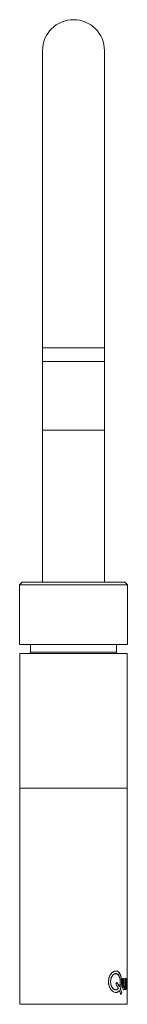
# Paper-space layout '_Left' of a CAD drawing. Header units: millimetres. Extents: x -20 to 20, y 0 to 365.
import ezdxf

# ---------------------------------------------------------------- set-up
doc = ezdxf.new("R2010")
doc.units = ezdxf.units.MM

psp = doc.layouts.new('_Left')

# ---------------------------------------------------------------- linework, layer by layer
at = {"color": 7, "linetype": 'Continuous', "lineweight": 15}
for p, q in [((-11.5, 353.05), (-11.5, 156.25)), ((11.5, 156.25), (11.5, 353.05)), ((11.5, 243.05), (-11.5, 243.05)), ((11.5, 238.05), (-11.5, 238.05)), ((-11.5, 212.55), (11.5, 212.55)), ((-19, 156.25), (-20, 155.25)), ((-20, 155.25), (-20, 133.25)), ((20, 155.25), (-20, 155.25)), ((19, 156.25), (-19, 156.25)), ((20, 155.25), (19, 156.25)), ((20, 133.25), (20, 155.25)), ((20, 133.25), (-20, 133.25)), ((-16, 133.25), (-16, 130.4)), ((16, 130.4), (16, 133.25)), ((-19.95, 129.9), (-19.95, 0)), ((19.95, 129.9), (-19.95, 129.9)), ((-16, 130.4), (16, 130.4)), ((19.95, 0), (19.95, 129.9)), ((19.95, 0), (-19.95, 0))]:
    psp.add_line(p, q, dxfattribs=at)
at = {"color": 144, "linetype": 'Continuous', "lineweight": 0}
for p, q in [((19.95, 80), (-19.95, 80)), ((16.16, 8.13), (16.99, 6.5)), ((18.19, 9.55), (18.19, 6.99)), ((18.55, 7.39), (18.55, 9.55)), ((18.55, 8.68), (18.59, 8.52)), ((18.55, 8.52), (18.59, 8.35)), ((18.59, 7.39), (18.59, 9.55)), ((19.12, 9.55), (19.12, 7.57)), ((19.34, 5.5), (19.34, 9.55)), ((19.39, 5.5), (19.39, 9.55)), ((18.56, 6.86), (18.5, 6.62)), ((18.84, 5.5), (18.72, 5.5)), ((19.05, 7.07), (19.05, 6.63)), ((19.05, 5.96), (19.05, 5.8)), ((19.08, 6.05), (19.08, 5.9)), ((19.13, 6.05), (19.13, 5.5))]:
    psp.add_line(p, q, dxfattribs=at)
at = {"color": 7, "linetype": 'Continuous', "lineweight": 15}
for centre, radius, start, end in [((0, 353.05), 11.5, 0, 180), ((-16.5, 130.4), 0.5, 270, 0), ((16.5, 130.4), 0.5, 180, 270)]:
    psp.add_arc(centre, radius, start, end, dxfattribs=at)
at = {"color": 144, "linetype": 'Continuous', "lineweight": 0}
for points, knots in [([(17.33, 5.72), (17.36, 5.78), (17.41, 5.9), (17.5, 6.15), (17.64, 6.63), (17.77, 7.38), (17.82, 8.34), (17.77, 9.3), (17.62, 10.21), (17.36, 11.01), (17, 11.65), (16.54, 12.1), (16, 12.34), (15.41, 12.34), (14.8, 12.11), (14.21, 11.66), (13.7, 11.02), (13.36, 10.36), (13.16, 9.78), (13.05, 9.32), (13.01, 8.93), (12.99, 8.62), (12.98, 8.46), (12.98, 8.36)], [0, 0, 0, 0, 0.015656, 0.031289, 0.062568, 0.125066, 0.187592, 0.250215, 0.312732, 0.375224, 0.437678, 0.500095, 0.56249, 0.624884, 0.687276, 0.749709, 0.812184, 0.874671, 0.906029, 0.937379, 0.968628, 0.981684, 1, 1, 1, 1]), ([(13.01, 8.36), (13.01, 8.46), (13.02, 8.62), (13.04, 8.93), (13.09, 9.32), (13.2, 9.78), (13.39, 10.36), (13.73, 11.02), (14.25, 11.66), (14.84, 12.11), (15.45, 12.34), (16.04, 12.34), (16.58, 12.1), (17.04, 11.65), (17.41, 11.01), (17.66, 10.21), (17.82, 9.31), (17.87, 8.35), (17.82, 7.39), (17.68, 6.63), (17.55, 6.15), (17.45, 5.9), (17.4, 5.78), (17.38, 5.72)], [0, 0, 0, 0, 0.018281, 0.031318, 0.062612, 0.093904, 0.125203, 0.18768, 0.250158, 0.312632, 0.375103, 0.437578, 0.500049, 0.562522, 0.625, 0.687479, 0.749955, 0.812434, 0.874913, 0.937393, 0.968683, 0.984341, 1, 1, 1, 1]), ([(15.7, 5.37), (15.65, 5.38), (15.55, 5.39), (15.39, 5.42), (15.24, 5.46), (15.03, 5.56), (14.78, 5.74), (14.51, 6.02), (14.26, 6.38), (14.06, 6.78), (13.9, 7.23), (13.8, 7.71), (13.75, 8.2), (13.77, 8.7), (13.83, 9.19), (13.95, 9.66), (14.13, 10.1), (14.35, 10.48), (14.6, 10.81), (14.89, 11.07), (15.19, 11.26), (15.5, 11.35), (15.81, 11.36), (16.11, 11.29), (16.38, 11.13), (16.62, 10.89), (16.83, 10.58), (17.01, 10.21), (17.14, 9.78), (17.24, 9.33), (17.3, 8.84), (17.31, 8.34), (17.3, 7.84), (17.24, 7.36), (17.16, 6.97), (17.07, 6.7), (17.02, 6.56), (16.99, 6.5)], [0, 0, 0, 0, 0.015645, 0.031287, 0.046925, 0.062557, 0.093793, 0.125041, 0.156182, 0.187535, 0.218743, 0.250034, 0.281258, 0.312538, 0.343867, 0.375039, 0.406378, 0.437535, 0.468897, 0.500023, 0.531224, 0.562507, 0.593751, 0.624995, 0.656178, 0.687479, 0.718619, 0.749972, 0.781149, 0.812471, 0.843336, 0.874976, 0.906935, 0.937485, 0.968718, 0.984354, 1, 1, 1, 1]), ([(15.74, 5.37), (15.69, 5.38), (15.59, 5.39), (15.43, 5.42), (15.27, 5.46), (15.07, 5.56), (14.82, 5.74), (14.54, 6.02), (14.3, 6.38), (14.09, 6.78), (13.94, 7.23), (13.84, 7.71), (13.79, 8.21), (13.8, 8.71), (13.87, 9.2), (13.99, 9.67), (14.17, 10.1), (14.39, 10.49), (14.64, 10.82), (14.93, 11.08), (15.24, 11.26), (15.55, 11.35), (15.86, 11.36), (16.15, 11.29), (16.42, 11.13), (16.67, 10.89), (16.88, 10.58), (17.05, 10.2), (17.19, 9.78), (17.28, 9.32), (17.34, 8.83), (17.36, 8.33), (17.34, 7.83), (17.28, 7.35), (17.2, 6.97), (17.11, 6.69), (17.06, 6.56), (17.03, 6.5)], [0, 0, 0, 0, 0.015644, 0.031294, 0.046942, 0.062587, 0.093851, 0.125124, 0.156297, 0.18767, 0.218906, 0.25022, 0.281468, 0.312774, 0.344122, 0.375326, 0.406682, 0.437874, 0.469252, 0.500415, 0.531632, 0.562953, 0.594224, 0.625493, 0.656701, 0.688029, 0.719192, 0.750573, 0.781774, 0.813122, 0.843997, 0.875679, 0.907652, 0.938228, 0.969096, 0.984496, 1, 1, 1, 1]), ([(12.98, 8.36), (12.98, 8.27), (12.99, 8.09), (13.01, 7.83), (13.03, 7.56), (13.1, 7.21), (13.21, 6.79), (13.45, 6.15), (13.87, 5.44), (14.49, 4.81), (15.17, 4.44), (15.73, 4.37), (16.16, 4.46), (16.4, 4.57), (16.59, 4.7), (16.72, 4.81), (16.85, 4.95), (16.93, 5.04), (16.97, 5.08)], [0, 0, 0, 0, 0.031406, 0.062737, 0.093996, 0.125297, 0.188041, 0.250693, 0.375609, 0.500387, 0.625095, 0.749776, 0.812319, 0.874946, 0.906193, 0.937391, 0.968657, 1, 1, 1, 1]), ([(17.01, 5.08), (16.97, 5.04), (16.89, 4.95), (16.76, 4.81), (16.63, 4.7), (16.45, 4.57), (16.2, 4.46), (15.77, 4.37), (15.21, 4.44), (14.52, 4.81), (13.9, 5.44), (13.49, 6.15), (13.24, 6.79), (13.13, 7.21), (13.07, 7.56), (13.04, 7.83), (13.02, 8.09), (13.01, 8.27), (13.01, 8.36)], [0, 0, 0, 0, 0.031306, 0.062611, 0.09391, 0.125207, 0.187768, 0.250335, 0.375162, 0.499987, 0.624823, 0.749662, 0.81223, 0.874792, 0.90609, 0.93739, 0.968694, 1, 1, 1, 1]), ([(18.8, 6.23), (18.79, 6.23), (18.75, 6.22), (18.69, 6.26), (18.63, 6.37), (18.57, 6.61), (18.55, 6.97), (18.55, 7.25), (18.55, 7.39)], [0, 0, 0, 0, 0.075985, 0.207759, 0.335937, 0.471029, 0.734904, 1, 1, 1, 1]), ([(18.59, 7.39), (18.59, 7.32), (18.59, 7.18), (18.6, 6.96), (18.61, 6.75), (18.63, 6.55), (18.67, 6.37), (18.73, 6.28), (18.77, 6.24), (18.82, 6.22), (18.88, 6.23), (18.94, 6.28), (19.02, 6.44), (19.06, 6.67), (19.09, 6.94), (19.11, 7.14), (19.11, 7.35), (19.12, 7.5), (19.12, 7.57)], [0, 0, 0, 0, 0.062663, 0.125315, 0.193476, 0.250481, 0.314369, 0.375055, 0.405214, 0.437659, 0.500201, 0.563334, 0.625132, 0.74946, 0.809422, 0.874709, 0.936325, 1, 1, 1, 1]), ([(19.81, 9.64), (19.8, 9.63), (19.79, 9.62), (19.76, 9.59), (19.71, 9.51), (19.66, 9.32), (19.6, 9.06), (19.56, 8.73), (19.51, 8.22), (19.49, 7.52), (19.51, 6.81), (19.55, 6.31), (19.6, 5.97), (19.66, 5.71), (19.71, 5.53), (19.76, 5.45), (19.79, 5.42), (19.8, 5.41), (19.81, 5.41)], [0, 0, 0, 0, 0.0315024, 0.0628514, 0.1249194, 0.187415, 0.2503228, 0.3122553, 0.3752995, 0.4999647, 0.6248982, 0.6877169, 0.7503368, 0.8127779, 0.8753155, 0.9375008, 0.9686907, 1, 1, 1, 1]), ([(19.86, 5.41), (19.85, 5.41), (19.84, 5.42), (19.81, 5.45), (19.76, 5.53), (19.71, 5.71), (19.65, 5.97), (19.6, 6.31), (19.56, 6.81), (19.53, 7.52), (19.56, 8.22), (19.6, 8.73), (19.65, 9.06), (19.71, 9.32), (19.76, 9.51), (19.81, 9.59), (19.84, 9.62), (19.85, 9.63), (19.86, 9.64)], [0, 0, 0, 0, 0.031348, 0.062577, 0.124832, 0.187418, 0.249877, 0.31248, 0.37525, 0.500036, 0.624555, 0.687548, 0.749466, 0.81239, 0.874934, 0.937071, 0.968459, 1, 1, 1, 1]), ([(19.81, 6.22), (19.8, 6.22), (19.8, 6.23), (19.79, 6.24), (19.77, 6.27), (19.76, 6.3), (19.75, 6.35), (19.74, 6.41), (19.73, 6.47), (19.73, 6.55), (19.71, 6.67), (19.7, 6.84), (19.69, 7.06), (19.69, 7.29), (19.69, 7.52), (19.69, 7.76), (19.69, 8.06), (19.71, 8.36), (19.74, 8.6), (19.76, 8.73), (19.78, 8.81), (19.8, 8.82), (19.81, 8.82)], [0, 0, 0, 0, 0.03063, 0.05975, 0.087661, 0.114707, 0.141263, 0.167726, 0.194498, 0.221966, 0.25049, 0.309843, 0.375524, 0.435713, 0.500655, 0.563219, 0.625708, 0.750186, 0.813809, 0.875112, 0.935853, 1, 1, 1, 1]), ([(19.86, 6.22), (19.85, 6.22), (19.85, 6.23), (19.84, 6.24), (19.82, 6.27), (19.81, 6.3), (19.8, 6.35), (19.79, 6.41), (19.78, 6.47), (19.77, 6.55), (19.76, 6.67), (19.75, 6.84), (19.74, 7.06), (19.74, 7.29), (19.73, 7.52), (19.73, 7.76), (19.74, 8.07), (19.76, 8.36), (19.79, 8.6), (19.81, 8.73), (19.83, 8.81), (19.85, 8.82), (19.86, 8.82)], [0, 0, 0, 0, 0.03066, 0.059807, 0.087741, 0.114804, 0.14137, 0.167834, 0.194597, 0.222045, 0.250538, 0.309918, 0.375594, 0.4358, 0.500748, 0.563327, 0.625885, 0.750368, 0.813979, 0.875317, 0.935947, 1, 1, 1, 1]), ([(19.86, 9.64), (19.86, 9.63), (19.88, 9.62), (19.9, 9.59), (19.92, 9.51), (19.94, 9.33), (19.95, 9.06), (19.95, 8.73), (19.95, 8.22), (19.95, 7.52), (19.95, 6.81), (19.95, 6.3), (19.95, 5.97), (19.94, 5.71), (19.92, 5.52), (19.9, 5.45), (19.88, 5.42), (19.86, 5.41), (19.86, 5.41)], [0, 0, 0, 0, 0.03154, 0.062927, 0.12507, 0.187613, 0.250534, 0.312463, 0.375448, 0.499963, 0.624747, 0.687519, 0.750121, 0.812582, 0.875167, 0.937424, 0.968653, 1, 1, 1, 1]), ([(19.86, 8.82), (19.86, 8.82), (19.87, 8.82), (19.88, 8.81), (19.88, 8.79), (19.89, 8.76), (19.9, 8.71), (19.91, 8.6), (19.92, 8.36), (19.93, 8.07), (19.93, 7.76), (19.93, 7.52), (19.93, 7.29), (19.93, 7.06), (19.92, 6.83), (19.92, 6.62), (19.91, 6.45), (19.9, 6.32), (19.88, 6.24), (19.87, 6.23), (19.86, 6.22)], [0, 0, 0, 0, 0.026476, 0.052026, 0.076848, 0.101163, 0.125203, 0.186728, 0.250135, 0.374352, 0.43625, 0.499824, 0.564925, 0.625026, 0.690742, 0.750128, 0.812214, 0.871647, 0.932879, 1, 1, 1, 1]), ([(16.61, 5.87), (16.57, 5.83), (16.51, 5.76), (16.41, 5.67), (16.31, 5.59), (16.21, 5.52), (16.11, 5.47), (16.01, 5.42), (15.9, 5.39), (15.8, 5.37), (15.73, 5.37), (15.7, 5.37)], [0, 0, 0, 0, 0.1253969, 0.2463616, 0.3632098, 0.4762921, 0.5859948, 0.6927414, 0.7969909, 0.8992364, 1, 1, 1, 1]), ([(16.65, 5.87), (16.61, 5.83), (16.55, 5.76), (16.45, 5.67), (16.35, 5.59), (16.25, 5.52), (16.15, 5.47), (16.05, 5.42), (15.94, 5.39), (15.84, 5.37), (15.77, 5.37), (15.74, 5.37)], [0, 0, 0, 0, 0.125352, 0.246287, 0.363118, 0.476195, 0.585904, 0.692665, 0.796936, 0.899208, 1, 1, 1, 1]), ([(19.13, 6.05), (19.12, 6.02), (19.1, 5.96), (19.08, 5.87), (19.05, 5.79), (19.01, 5.69), (18.96, 5.58), (18.89, 5.49), (18.81, 5.43), (18.73, 5.4), (18.64, 5.41), (18.55, 5.45), (18.47, 5.53), (18.39, 5.66), (18.32, 5.84), (18.27, 6.04), (18.23, 6.26), (18.2, 6.49), (18.19, 6.74), (18.19, 6.91), (18.19, 6.99)], [0, 0, 0, 0, 0.032036, 0.063474, 0.094448, 0.125094, 0.187939, 0.250099, 0.312159, 0.375106, 0.439461, 0.500124, 0.563753, 0.625024, 0.686341, 0.749924, 0.809015, 0.872257, 0.933856, 1, 1, 1, 1]), ([(18.7, 5.42), (18.75, 5.43), (18.85, 5.47), (18.98, 5.7), (19.05, 5.93), (19.08, 6.05)], [0, 0, 0, 0, 0.309203, 0.654359, 1, 1, 1, 1])]:
    psp.add_open_spline(points, degree=3, knots=knots, dxfattribs=at)
for points in [[(16.19, 8.17), (16.05, 7.95), (15.91, 7.74), (15.76, 7.53)], [(15.76, 7.53), (16.07, 6.97), (16.37, 6.42), (16.65, 5.87)], [(17.03, 6.5), (16.77, 7.05), (16.49, 7.61), (16.19, 8.17)], [(18.19, 9.55), (18.33, 9.55), (18.47, 9.55), (18.59, 9.55)], [(19.12, 9.55), (19.22, 9.55), (19.31, 9.55), (19.39, 9.55)], [(17.65, 3.66), (17.45, 4.13), (17.23, 4.61), (17.01, 5.08)], [(17.38, 5.72), (17.58, 5.24), (17.78, 4.77), (17.97, 4.3)], [(17.97, 4.3), (17.86, 4.09), (17.76, 3.87), (17.65, 3.66)], [(19.39, 5.5), (19.31, 5.5), (19.23, 5.5), (19.13, 5.5)]]:
    psp.add_open_spline(points, degree=3, dxfattribs=at)

doc.saveas('drawing.dxf')
